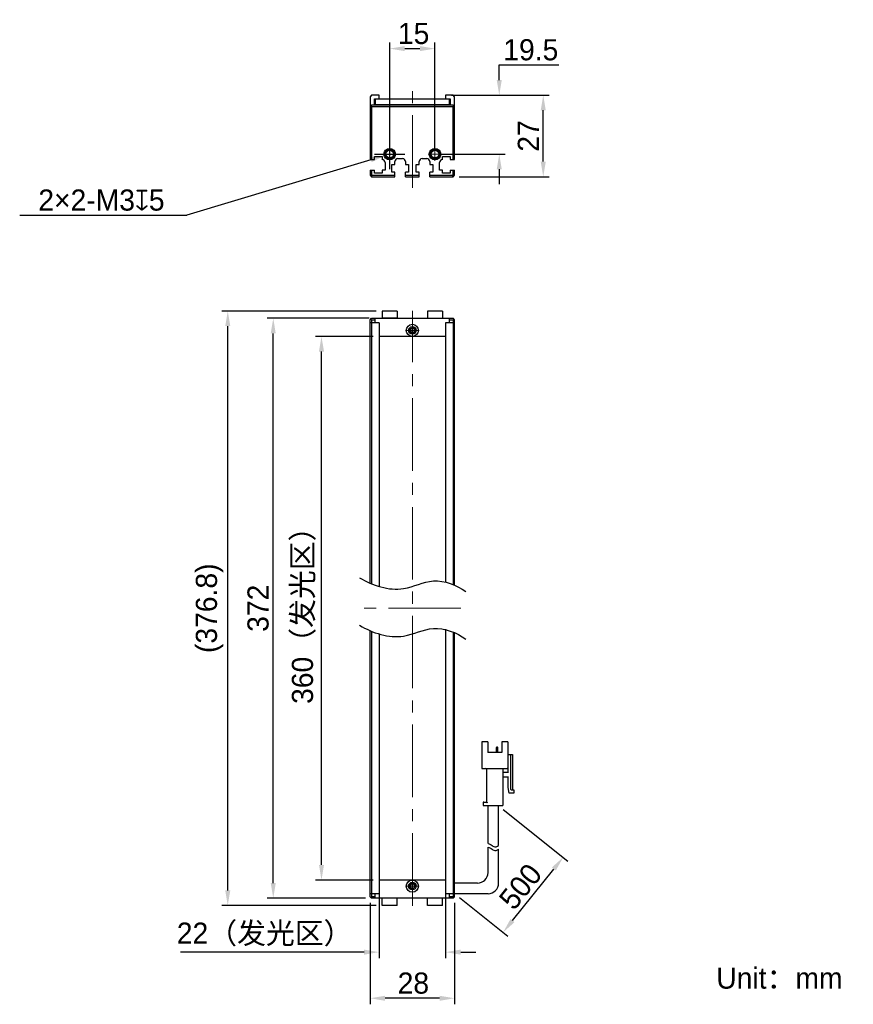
# Model space of a CAD drawing. Header units: millimetres. Extents: x 58 to 196, y 82 to 245.
import ezdxf

# ---------------------------------------------------------------- set-up
doc = ezdxf.new("R2010")
doc.units = ezdxf.units.MM
doc.header["$PDSIZE"] = -5
doc.linetypes.add('点画线', pattern=[18, 12, -2, 2, -2])
for name, color, linetype, lineweight in [('中心线层', 1, '点画线', 18), ('标注', 3, 'Continuous', 25), ('粗实线', 7, 'Continuous', 30), ('粗实线层', 7, 'Continuous', 35)]:
    doc.layers.add(name, color=color, linetype=linetype, lineweight=lineweight)
doc.styles.add('标准', font='txt', dxfattribs={"width": 0.667})
doc.dimstyles.new('CST Standard', dxfattribs={"dimtxt": 3.5, "dimasz": 2.5, "dimexe": 1, "dimexo": 1, "dimgap": 0.6, "dimtad": 1, "dimtoh": 1, "dimdsep": 46, "dimtxsty": 'Standard', "dimcen": -2.5, "dimdle": 5, "dimadec": 0, "dimazin": 2, "dimtfac": 1, "dimtofl": 0, "dimtmove": 0, "dimatfit": 0, "dimfxl": 1, "dimtolj": 1, "dimarcsym": 0})

# ---------------------------------------------------------------- blocks, each defined once
blk = doc.blocks.new('*X1')
at = {"layer": 'Defpoints', "color": 0}
for p in [(108.17, 192.98), (117.71, 192.98), (117.71, 102.98)]:
    blk.add_point(p, dxfattribs=at)
at = {"layer": '标注', "color": 0, "linetype": 'Continuous', "lineweight": -2, "ltscale": 3}
for p, q in [((116.71, 192.98), (107.17, 192.98)), ((116.71, 102.98), (107.17, 102.98))]:
    blk.add_line(p, q, dxfattribs=at)
at = {"layer": '标注', "color": 9, "linetype": 'Continuous', "lineweight": -2, "ltscale": 3}
blk.add_line((108.17, 105.48), (108.17, 190.48), dxfattribs=at)
at = {"layer": '标注', "color": 9}
for points in [[(108.59, 190.48), (107.76, 190.48), (108.17, 192.98)], [(107.76, 105.48), (108.59, 105.48), (108.17, 102.98)]]:
    blk.add_solid(points, dxfattribs=at)
at = {"layer": '标注', "color": 7, "insert": (105.25, 147.98), "char_height": 3.5, "attachment_point": 5, "rotation": 90}
blk.add_mtext('\\A1;{\\fFZLanTingHei-R-GBK|b0|i0|c134|p2;360（发光区）}', dxfattribs=at)
blk = doc.blocks.new('*X2')
at = {"layer": 'Defpoints', "color": 0}
for p in [(100.19, 195.98), (117.06, 195.98), (116.46, 99.98)]:
    blk.add_point(p, dxfattribs=at)
at = {"layer": '标注', "color": 0, "linetype": 'Continuous', "lineweight": -2, "ltscale": 3}
for p, q in [((116.06, 195.98), (99.19, 195.98)), ((115.46, 99.98), (99.19, 99.98))]:
    blk.add_line(p, q, dxfattribs=at)
at = {"layer": '标注', "color": 9, "linetype": 'Continuous', "lineweight": -2, "ltscale": 3}
blk.add_line((100.19, 102.48), (100.19, 193.48), dxfattribs=at)
at = {"layer": '标注', "color": 9}
for points in [[(100.6, 193.48), (99.77, 193.48), (100.19, 195.98)], [(99.77, 102.48), (100.6, 102.48), (100.19, 99.98)]]:
    blk.add_solid(points, dxfattribs=at)
at = {"layer": '标注', "color": 7, "insert": (97.69, 147.98), "char_height": 3.5, "attachment_point": 5, "rotation": 90}
blk.add_mtext('\\A1;{\\fFZLanTingHei-R-GBK|b0|i0|c134|p2;372}', dxfattribs=at)
blk = doc.blocks.new('*X3')
at = {"layer": 'Defpoints', "color": 0}
for p in [(117.71, 102.98), (128.71, 102.98), (117.71, 91.05)]:
    blk.add_point(p, dxfattribs=at)
at = {"layer": '标注', "color": 0, "linetype": 'Continuous', "lineweight": -2, "ltscale": 3}
for p, q in [((117.71, 101.98), (117.71, 90.05)), ((128.71, 101.98), (128.71, 90.05))]:
    blk.add_line(p, q, dxfattribs=at)
at = {"layer": '标注', "color": 9, "linetype": 'Continuous', "lineweight": -2, "ltscale": 3}
for p, q in [((115.21, 91.05), (84.81, 91.05)), ((131.21, 91.05), (133.71, 91.05))]:
    blk.add_line(p, q, dxfattribs=at)
at = {"layer": '标注', "color": 9}
for points in [[(115.21, 90.63), (115.21, 91.47), (117.71, 91.05)], [(131.21, 91.47), (131.21, 90.63), (128.71, 91.05)]]:
    blk.add_solid(points, dxfattribs=at)
at = {"layer": '标注', "color": 7, "insert": (98.76, 93.97), "char_height": 3.5, "attachment_point": 5}
blk.add_mtext('\\A1;\\A1;{\\fFZLanTingHei-R-GBK|b0|i0|c134|p2;22（发光区）}', dxfattribs=at)
blk = doc.blocks.new('*X4')
at = {"layer": 'Defpoints', "color": 0}
for p in [(116.21, 100.23), (130.21, 100.23), (116.21, 83.42)]:
    blk.add_point(p, dxfattribs=at)
at = {"layer": '标注', "color": 0, "linetype": 'Continuous', "lineweight": -2, "ltscale": 3}
for p, q in [((116.21, 99.23), (116.21, 82.42)), ((130.21, 99.23), (130.21, 82.42))]:
    blk.add_line(p, q, dxfattribs=at)
at = {"layer": '标注', "color": 9, "linetype": 'Continuous', "lineweight": -2, "ltscale": 3}
blk.add_line((127.71, 83.42), (118.71, 83.42), dxfattribs=at)
at = {"layer": '标注', "color": 9}
for points in [[(118.71, 83.83), (118.71, 83), (116.21, 83.42)], [(127.71, 83), (127.71, 83.83), (130.21, 83.42)]]:
    blk.add_solid(points, dxfattribs=at)
at = {"layer": '标注', "color": 7, "insert": (123.38, 85.91), "char_height": 3.5, "attachment_point": 5}
blk.add_mtext('\\A1;\\A1;{\\fFZLanTingHei-R-GBK|b0|i0|c134|p2;28}', dxfattribs=at)
blk = doc.blocks.new('*X5')
at = {"layer": 'Defpoints', "color": 0}
for p in [(126.96, 240.62), (119.46, 223.16), (126.96, 223.16)]:
    blk.add_point(p, dxfattribs=at)
at = {"layer": '标注', "color": 0, "linetype": 'Continuous', "lineweight": -2, "ltscale": 3}
for p, q in [((119.46, 224.16), (119.46, 241.62)), ((126.96, 224.16), (126.96, 241.62))]:
    blk.add_line(p, q, dxfattribs=at)
at = {"layer": '标注', "color": 9, "linetype": 'Continuous', "lineweight": -2, "ltscale": 3}
blk.add_line((121.96, 240.62), (124.46, 240.62), dxfattribs=at)
at = {"layer": '标注', "color": 9}
for points in [[(121.96, 241.04), (121.96, 240.21), (119.46, 240.62)], [(124.46, 240.21), (124.46, 241.04), (126.96, 240.62)]]:
    blk.add_solid(points, dxfattribs=at)
at = {"layer": '标注', "color": 7, "insert": (123.42, 243.11), "char_height": 3.5, "attachment_point": 5}
blk.add_mtext('\\A1;\\A1;{\\fFZLanTingHei-R-GBK|b0|i0|c134|p2;15}', dxfattribs=at)
blk = doc.blocks.new('*X6')
at = {"layer": 'Defpoints', "color": 0}
for p in [(128.71, 232.91), (137.6, 232.91), (126.96, 223.16)]:
    blk.add_point(p, dxfattribs=at)
at = {"layer": '标注', "color": 9, "linetype": 'Continuous', "lineweight": -2, "ltscale": 3}
for p, q in [((137.6, 237.91), (147.45, 237.91)), ((137.6, 235.41), (137.6, 237.91)), ((137.6, 220.66), (137.6, 218.16))]:
    blk.add_line(p, q, dxfattribs=at)
at = {"layer": '标注', "color": 0, "linetype": 'Continuous', "lineweight": -2, "ltscale": 3}
for p, q in [((129.71, 232.91), (138.6, 232.91)), ((127.96, 223.16), (138.6, 223.16))]:
    blk.add_line(p, q, dxfattribs=at)
at = {"layer": '标注', "color": 9}
for points in [[(137.18, 235.41), (138.01, 235.41), (137.6, 232.91)], [(138.01, 220.66), (137.18, 220.66), (137.6, 223.16)]]:
    blk.add_solid(points, dxfattribs=at)
at = {"layer": '标注', "color": 7, "insert": (142.82, 240.41), "char_height": 3.5, "attachment_point": 5}
blk.add_mtext('\\A1;\\A1;{\\fFZLanTingHei-R-GBK|b0|i0|c134|p2;19.5}', dxfattribs=at)
blk = doc.blocks.new('*X7')
at = {"layer": 'Defpoints', "color": 0}
for p in [(92.66, 197.18), (118.21, 197.18), (118.21, 98.78)]:
    blk.add_point(p, dxfattribs=at)
at = {"layer": '标注', "color": 0, "linetype": 'Continuous', "lineweight": -2, "ltscale": 3}
for p, q in [((117.21, 197.18), (91.66, 197.18)), ((117.21, 98.78), (91.66, 98.78))]:
    blk.add_line(p, q, dxfattribs=at)
at = {"layer": '标注', "color": 9, "linetype": 'Continuous', "lineweight": -2, "ltscale": 3}
blk.add_line((92.66, 101.28), (92.66, 194.68), dxfattribs=at)
at = {"layer": '标注', "color": 9}
for points in [[(93.08, 194.68), (92.24, 194.68), (92.66, 197.18)], [(92.24, 101.28), (93.08, 101.28), (92.66, 98.78)]]:
    blk.add_solid(points, dxfattribs=at)
at = {"layer": '标注', "color": 7, "insert": (89.65, 147.98), "char_height": 3.5, "attachment_point": 5, "rotation": 90}
blk.add_mtext('\\A1;{\\fFZLanTingHei-R-GBK|b0|i0|c134|p2;(376.8)}', dxfattribs=at)
blk = doc.blocks.new('*X8')
at = {"layer": 'Defpoints', "color": 0}
for p in [(120.18, 223.38), (118.74, 222.94)]:
    blk.add_point(p, dxfattribs=at)
at = {"layer": '标注', "color": 0, "linetype": 'Continuous', "ltscale": 3}
for p, q in [((119.46, 220.66), (119.46, 225.66)), ((116.96, 223.16), (121.96, 223.16))]:
    blk.add_line(p, q, dxfattribs=at)
at = {"layer": '标注', "color": 9, "linetype": 'Continuous', "lineweight": -2, "ltscale": 3}
for p in [(116.35, 222.22), (58.22, 213.03)]:
    blk.add_line(p, (85.88, 213.03), dxfattribs=at)
at = {"layer": '标注', "color": 9}
blk.add_solid([(116.47, 221.82), (116.23, 222.62), (118.74, 222.94)], dxfattribs=at)
at = {"layer": '标注', "color": 7, "insert": (71.75, 215.53), "char_height": 3.5, "attachment_point": 5}
blk.add_mtext('\\A1;\\A1;{\\fFZLanTingHei-R-GBK|b0|i0|c134|p2;2×2-M3\\fGDT|b1|i0|c0|p2;x\\fFZLanTingHei-R-GBK|b0|i0|c134|p2;5\\P}', dxfattribs=at)
blk = doc.blocks.new('*X9')
at = {"layer": 'Defpoints', "color": 0}
for p in [(137.49, 115.31), (148.18, 106.76), (130.21, 100.73)]:
    blk.add_point(p, dxfattribs=at)
at = {"layer": '标注', "color": 0, "linetype": 'Continuous', "lineweight": -2, "ltscale": 3}
for p, q in [((138.27, 114.69), (148.96, 106.13)), ((130.99, 100.11), (139.01, 93.69))]:
    blk.add_line(p, q, dxfattribs=at)
at = {"layer": '标注', "color": 9, "linetype": 'Continuous', "lineweight": -2, "ltscale": 3}
blk.add_line((139.79, 96.27), (146.62, 104.81), dxfattribs=at)
at = {"layer": '标注', "color": 9}
for points in [[(146.95, 104.55), (146.3, 105.07), (148.18, 106.76)], [(139.46, 96.53), (140.12, 96.01), (138.23, 94.32)]]:
    blk.add_solid(points, dxfattribs=at)
at = {"layer": '标注', "color": 7, "insert": (141.12, 101.91), "char_height": 3.5, "attachment_point": 5, "rotation": 51.3402}
blk.add_mtext('\\A1;{\\fFZLanTingHei-R-GBK|b0|i0|c134|p2;500}', dxfattribs=at)
blk = doc.blocks.new('*X10')
at = {"layer": 'Defpoints', "color": 0}
for p in [(129.96, 232.91), (144.88, 232.91), (129.96, 219.41)]:
    blk.add_point(p, dxfattribs=at)
at = {"layer": '标注', "color": 0, "linetype": 'Continuous', "lineweight": -2, "ltscale": 3}
for p, q in [((130.96, 232.91), (145.88, 232.91)), ((130.96, 219.41), (145.88, 219.41))]:
    blk.add_line(p, q, dxfattribs=at)
at = {"layer": '标注', "color": 9, "linetype": 'Continuous', "lineweight": -2, "ltscale": 3}
blk.add_line((144.88, 221.91), (144.88, 230.41), dxfattribs=at)
at = {"layer": '标注', "color": 9}
for points in [[(145.3, 230.41), (144.46, 230.41), (144.88, 232.91)], [(144.46, 221.91), (145.3, 221.91), (144.88, 219.41)]]:
    blk.add_solid(points, dxfattribs=at)
at = {"layer": '标注', "color": 7, "insert": (142.41, 226.16), "char_height": 3.5, "attachment_point": 5, "rotation": 90}
blk.add_mtext('\\A1;\\A1;{\\fFZLanTingHei-R-GBK|b0|i0|c134|p2;27}', dxfattribs=at)

msp = doc.modelspace()

# ---------------------------------------------------------------- linework, layer by layer
at = {"layer": '中心线层', "color": 0}
for p, q in [((123.2105, 217.5867), (123.2105, 234.8046)), ((119.4605, 222.0176), (119.4605, 224.3001)), ((126.9605, 222.0176), (126.9605, 224.3001)), ((120.6017, 223.1589), (118.3192, 223.1589)), ((120.6017, 223.1589), (118.7355, 223.1589)), ((128.1017, 223.1589), (125.8192, 223.1589)), ((128.1017, 223.1589), (126.2355, 223.1589)), ((123.2105, 98.7301), (123.2105, 197.2301)), ((124.3517, 193.9801), (122.0692, 193.9801)), ((123.2105, 195.1214), (123.2105, 193.2551)), ((123.2105, 195.1214), (123.2105, 192.8389)), ((131.2406, 147.9801), (115.1803, 147.9801)), ((123.2105, 103.1214), (123.2105, 101.2551)), ((123.2105, 103.1214), (123.2105, 100.8389)), ((124.3517, 101.9801), (122.0692, 101.9801))]:
    msp.add_line(p, q, dxfattribs=at)
at = {"layer": '粗实线', "color": 0, "ltscale": 3}
for p, q in [((116.4605, 232.9089), (116.2105, 232.6589)), ((116.2105, 232.6589), (116.2105, 222.2589)), ((117.7105, 232.9089), (116.4605, 232.9089)), ((116.9605, 231.2575), (116.9605, 232.3089)), ((116.9605, 232.3089), (129.4605, 232.3089)), ((117.0605, 232.3089), (117.0605, 231.3575)), ((117.7105, 232.3089), (117.7105, 232.9089)), ((128.7105, 232.9089), (128.7105, 232.3089)), ((129.9605, 232.9089), (128.7105, 232.9089)), ((129.3605, 231.3585), (129.3605, 232.3089)), ((129.4605, 232.3089), (129.4605, 231.2575)), ((130.2105, 232.6589), (129.9605, 232.9089)), ((130.2105, 222.2589), (130.2105, 232.6589)), ((116.4605, 231.2575), (116.2105, 231.0075)), ((116.4605, 231.0075), (116.3355, 231.1325)), ((129.9605, 231.2575), (116.4605, 231.2575)), ((116.4605, 231.0075), (116.4605, 222.2589)), ((129.9605, 231.0075), (116.4605, 231.0075)), ((117.7105, 231.3076), (116.9605, 231.3075)), ((117.0605, 231.3575), (129.3605, 231.3585)), ((117.7105, 231.2576), (117.7105, 231.3076)), ((128.7105, 231.3076), (129.4605, 231.3075)), ((128.7105, 231.2575), (128.7105, 231.3076)), ((130.2105, 231.0075), (129.9605, 231.2575)), ((130.0855, 231.1325), (129.9605, 231.0075)), ((129.9605, 222.2589), (129.9605, 231.0075)), ((116.2105, 222.2589), (116.9605, 222.2589)), ((116.9605, 222.2589), (116.9605, 222.7589)), ((116.9605, 222.7589), (118.2105, 222.7589)), ((118.2105, 222.7589), (118.2105, 222.2589)), ((118.7105, 221.7589), (118.7105, 220.5089)), ((120.3355, 221.4589), (120.3355, 221.9089)), ((120.8355, 222.4089), (121.5855, 222.4089)), ((122.0855, 221.9089), (122.0855, 221.4589)), ((124.3355, 221.4589), (124.3355, 221.9089)), ((124.8355, 222.4089), (125.5855, 222.4089)), ((126.0855, 221.9089), (126.0855, 221.4589)), ((127.7105, 220.5089), (127.7105, 221.7589)), ((128.2105, 222.7589), (129.4605, 222.7589)), ((128.2105, 222.2589), (128.2105, 222.7589)), ((129.4605, 222.7589), (129.4605, 222.2589)), ((129.4605, 222.2589), (130.2105, 222.2589)), ((116.2105, 220.5089), (116.2105, 219.6589)), ((116.2105, 220.5089), (116.9605, 220.5089)), ((116.4605, 220.5089), (116.4605, 219.7624)), ((116.9605, 220.0089), (116.9605, 220.5089)), ((118.7105, 220.5089), (118.2105, 220.5089)), ((118.2105, 220.5089), (118.2105, 220.0089)), ((119.8355, 221.4589), (120.3355, 221.4589)), ((119.8355, 220.1589), (119.8355, 221.4589)), ((120.3355, 220.1589), (119.8355, 220.1589)), ((120.3355, 219.4089), (120.3355, 220.1589)), ((122.0855, 221.4589), (122.5855, 221.4589)), ((122.5855, 220.1589), (122.0855, 220.1589)), ((122.0855, 219.4089), (122.0855, 220.1589)), ((122.5855, 221.4589), (122.5855, 220.1589)), ((123.8355, 221.4589), (124.3355, 221.4589)), ((123.8355, 220.1589), (123.8355, 221.4589)), ((124.3355, 220.1589), (123.8355, 220.1589)), ((124.3355, 219.4089), (124.3355, 220.1589)), ((126.0855, 221.4589), (126.5855, 221.4589)), ((126.5855, 220.1589), (126.0855, 220.1589)), ((126.0855, 219.4089), (126.0855, 220.1589)), ((126.5855, 221.4589), (126.5855, 220.1589)), ((128.2105, 220.5089), (127.7105, 220.5089)), ((128.2105, 220.0089), (128.2105, 220.5089)), ((129.4605, 220.5089), (130.2105, 220.5089)), ((129.4605, 220.5089), (129.4605, 220.0089)), ((129.9605, 219.7624), (129.9605, 220.5089)), ((130.2105, 219.6589), (130.2105, 220.5089)), ((116.2105, 219.6589), (116.4605, 219.7624)), ((116.2105, 219.6589), (116.4605, 219.4089)), ((116.4605, 219.7624), (116.564, 219.6589)), ((116.4605, 219.4089), (116.564, 219.6589)), ((116.4605, 219.4089), (120.3355, 219.4089)), ((116.564, 219.6589), (120.3355, 219.6589)), ((118.2105, 220.0089), (116.9605, 220.0089)), ((122.0855, 219.6589), (124.3355, 219.6589)), ((122.0855, 219.4089), (124.3355, 219.4089)), ((126.0855, 219.6589), (129.8569, 219.6589)), ((126.0855, 219.4089), (129.9605, 219.4089)), ((129.4605, 220.0089), (128.2105, 220.0089)), ((129.8569, 219.6589), (129.9605, 219.7624)), ((129.9605, 219.4089), (129.8569, 219.6589)), ((130.2105, 219.6589), (129.9605, 219.7624)), ((129.9605, 219.4089), (130.2105, 219.6589)), ((116.2105, 195.7301), (116.4605, 195.9801)), ((116.2105, 152.1187), (116.2105, 195.7301)), ((116.3354, 195.8551), (116.4604, 195.7301)), ((116.4604, 195.7301), (117.0605, 195.7301)), ((116.4604, 195.7301), (116.4604, 152.0071)), ((116.4605, 195.9801), (129.9605, 195.9801)), ((117.0605, 195.2301), (117.0605, 195.9801)), ((118.2105, 197.1801), (118.2105, 195.9801)), ((120.7105, 197.1801), (118.2105, 197.1801)), ((120.7105, 195.9801), (118.2105, 195.9801)), ((120.7105, 197.1801), (120.7105, 195.9801)), ((125.7105, 197.1801), (125.7105, 195.9801)), ((128.2105, 197.1801), (125.7105, 197.1801)), ((128.2105, 197.1801), (128.2105, 195.9801)), ((129.3605, 195.2301), (129.3605, 195.9801)), ((129.3605, 195.7301), (129.9605, 195.7301)), ((130.2105, 195.7301), (129.9605, 195.9801)), ((129.9605, 195.7301), (130.0855, 195.8551)), ((129.9605, 195.7301), (129.9605, 151.933)), ((130.2105, 151.8191), (130.2105, 195.7301)), ((117.7105, 195.2301), (116.2105, 195.2301)), ((117.7105, 195.2301), (117.7105, 151.5288)), ((130.2105, 195.2301), (128.7105, 195.2301)), ((128.7105, 195.2301), (128.7105, 152.3809)), ((128.7105, 192.9801), (117.7105, 192.9801)), ((116.2105, 100.2301), (116.2105, 144.2546)), ((116.4604, 144.143), (116.4605, 100.2301)), ((117.7105, 143.6647), (117.7105, 100.7301)), ((128.7105, 144.5168), (128.7105, 100.7301)), ((129.9605, 144.0689), (129.9605, 100.2301)), ((130.2105, 100.2301), (130.2105, 143.9549)), ((135.6798, 125.8718), (134.6881, 125.8718)), ((134.6881, 125.8718), (134.6881, 121.5551)), ((135.6798, 125.8718), (135.6798, 124.1218)), ((139.0048, 125.8718), (138.0131, 125.8718)), ((138.0131, 125.8718), (138.0131, 124.1218)), ((139.0048, 125.8718), (139.0048, 121.5551)), ((138.0131, 124.1218), (135.6798, 124.1218)), ((137.1377, 124.1218), (137.1377, 124.9268)), ((137.2839, 124.9851), (137.1961, 124.9851)), ((137.3423, 124.1218), (137.3423, 124.9268)), ((139.0048, 123.7718), (139.7631, 123.7718)), ((139.0631, 123.0718), (139.0048, 123.0718)), ((139.0631, 120.7385), (139.0631, 123.7718)), ((139.4714, 123.7718), (139.4714, 118.0551)), ((139.7631, 123.7718), (139.7631, 117.9385)), ((134.8048, 121.4385), (138.8881, 121.4385)), ((135.5048, 121.3218), (135.5048, 115.8968)), ((138.1881, 121.3218), (138.1881, 115.3135)), ((138.3048, 120.8551), (139.0631, 120.8551)), ((139.0631, 120.0385), (138.3048, 120.0385)), ((139.0631, 118.2885), (139.0631, 120.1551)), ((139.2381, 117.3551), (139.0631, 118.2885)), ((139.9964, 117.3551), (139.2381, 117.3551)), ((139.5881, 117.9385), (139.9964, 117.9385)), ((139.9964, 117.9385), (139.9964, 117.3551)), ((134.9214, 115.7801), (134.9214, 115.3135)), ((135.0381, 115.8968), (135.5048, 115.8968)), ((134.9214, 115.3135), (138.1881, 115.3135)), ((135.7381, 109.0362), (135.7381, 115.3135)), ((137.4881, 108.717), (137.4881, 115.3135)), ((135.7381, 104.2301), (135.7381, 108.4376)), ((137.4881, 102.4801), (137.4881, 108.1185)), ((128.7105, 102.9801), (117.7105, 102.9801)), ((133.9881, 102.4801), (130.2105, 102.4801)), ((117.7105, 100.7301), (116.2105, 100.7301)), ((116.4605, 99.9801), (116.2105, 100.2301)), ((116.4605, 100.2301), (116.3355, 100.1051)), ((117.0605, 100.2301), (116.4605, 100.2301)), ((129.9605, 99.9801), (116.4605, 99.9801)), ((117.0605, 99.9801), (117.0605, 100.7301)), ((118.2105, 98.7801), (118.2105, 99.9801)), ((120.7105, 98.7801), (120.7105, 99.9801)), ((125.7105, 98.7801), (125.7105, 99.9801)), ((128.2105, 98.7801), (128.2105, 99.9801)), ((130.2105, 100.7301), (128.7105, 100.7301)), ((129.3605, 99.9801), (129.3605, 100.7301)), ((129.9605, 100.2301), (129.3605, 100.2301)), ((130.2105, 100.2301), (129.9605, 99.9801)), ((130.0855, 100.1052), (129.9605, 100.2301)), ((135.7381, 100.7301), (130.2105, 100.7301)), ((120.7105, 98.7801), (118.2105, 98.7801)), ((128.2105, 98.7801), (125.7105, 98.7801))]:
    msp.add_line(p, q, dxfattribs=at)
for centre, radius in [((119.4605, 223.1589), 0.95), ((119.4605, 223.1589), 0.8), ((119.4605, 223.1589), 0.625), ((126.9605, 223.1589), 0.95), ((126.9605, 223.1589), 0.8), ((126.9605, 223.1589), 0.625), ((123.2106, 193.9801), 1), ((123.2104, 193.9801), 0.625), ((123.2105, 193.9801), 0.4), ((123.2103, 101.9801), 1), ((123.2105, 101.9801), 0.625), ((123.2105, 101.9801), 0.4)]:
    msp.add_circle(centre, radius, dxfattribs=at)
for centre, radius, start, end in [((119.4605, 223.1589), 0.75, 255, 195), ((126.9605, 223.1589), 0.75, 255, 195), ((118.2105, 221.7589), 0.5, 360, 90), ((120.8355, 221.9089), 0.5, 90, 180), ((121.5855, 221.9089), 0.5, 0, 90), ((124.8355, 221.9089), 0.5, 90, 180), ((125.5855, 221.9089), 0.5, 0, 90), ((128.2105, 221.7589), 0.5, 90, 180), ((123.2105, 193.9801), 0.5, 165, 105), ((123.2106, 193.9801), 0.3667, 25.932154, 154.217671), ((123.2106, 193.9801), 0.3667, 205.782329, 334.067846), ((137.1961, 124.9268), 0.0583, 90, 180), ((137.2839, 124.9268), 0.0583, 0, 90), ((134.8048, 121.5551), 0.1167, 180, 270), ((135.3881, 121.3218), 0.1167, 0, 90), ((138.3048, 121.3218), 0.1167, 90, 180), ((138.3048, 120.9718), 0.1167, 180, 270), ((138.8881, 121.5551), 0.1167, 270, 0), ((138.3048, 119.9218), 0.1167, 90, 180), ((139.5881, 118.0551), 0.1167, 180, 270), ((135.0381, 115.7801), 0.1167, 90, 180), ((133.9881, 104.2301), 1.75, 270, 0), ((123.2105, 101.9801), 0.5, 345, 285), ((123.2103, 101.9801), 0.3667, 25.782329, 154.067846), ((123.2103, 101.9801), 0.3667, 205.932154, 334.217671), ((135.7381, 102.4801), 1.75, 270, 0)]:
    msp.add_arc(centre, radius, start, end, dxfattribs=at)
for points, knots in [([(122.8804, 194.1396), (122.8686, 194.1151), (122.8525, 194.0621), (122.8475, 194.0074), (122.8475, 193.9801)], [0, 0, 0, 0, 529.32722676, 1059.1615254, 1059.1615254, 1059.1615254, 1059.1615254]), ([(122.8475, 193.9801), (122.8475, 193.9528), (122.8525, 193.8981), (122.8686, 193.8452), (122.8804, 193.8206)], [0, 0, 0, 0, 529.42238172, 1058.34567028, 1058.34567028, 1058.34567028, 1058.34567028]), ([(123.5737, 193.9801), (123.5737, 194.0076), (123.5687, 194.0626), (123.5524, 194.1158), (123.5404, 194.1405)], [0, 0, 0, 0, 530.22544653, 1059.93988608, 1059.93988608, 1059.93988608, 1059.93988608]), ([(123.5404, 193.8198), (123.5524, 193.8445), (123.5687, 193.8977), (123.5737, 193.9527), (123.5737, 193.9801)], [0, 0, 0, 0, 529.30180838, 1059.12217123, 1059.12217123, 1059.12217123, 1059.12217123]), ([(114.481, 153.0229), (116.6382, 151.759), (121.1034, 150.209), (126.7792, 153.3682), (130.5081, 151.813), (132.0596, 150.7455)], [0, 0, 0, 0, 7.5004695, 12.58583402, 18.2356658, 18.2356658, 18.2356658, 18.2356658]), ([(114.481, 145.1588), (116.6382, 143.8948), (121.1034, 142.3449), (126.7792, 145.5041), (130.5081, 143.9488), (132.0596, 142.8814)], [0, 0, 0, 0, 7.5004695, 12.58583402, 18.2356658, 18.2356658, 18.2356658, 18.2356658]), ([(135.5048, 115.8968), (135.5063, 115.8953), (135.5118, 115.8898), (135.5227, 115.8789), (135.5385, 115.8631), (135.5574, 115.8442), (135.5781, 115.8234), (135.5997, 115.8019), (135.6142, 115.7874), (135.6214, 115.7801)], [0, 0, 0, 0, 92.37788302, 327.32230238, 653.95332888, 1039.1964995, 1459.96288013, 1896.88100777, 2330.71825916, 2330.71825916, 2330.71825916, 2330.71825916]), ([(135.7381, 109.0362), (135.8773, 109.0148), (136.1975, 108.8985), (136.7484, 108.3419), (137.2087, 108.5177), (137.4881, 108.717)], [0, 0, 0, 0, 250.58219829, 590.37114337, 1088.86727616, 1088.86727616, 1088.86727616, 1088.86727616]), ([(135.7381, 108.4376), (135.8773, 108.4162), (136.1975, 108.3), (136.7484, 107.7434), (137.2087, 107.9191), (137.4881, 108.1185)], [0, 0, 0, 0, 250.24065781, 589.5664747, 1087.38316335, 1087.38316335, 1087.38316335, 1087.38316335]), ([(122.8805, 102.1405), (122.8685, 102.1158), (122.8522, 102.0626), (122.8472, 102.0076), (122.8472, 101.9801)], [0, 0, 0, 0, 355.00604545, 710.35988864, 710.35988864, 710.35988864, 710.35988864]), ([(122.8472, 101.9801), (122.8472, 101.9527), (122.8522, 101.8977), (122.8685, 101.8445), (122.8805, 101.8198)], [0, 0, 0, 0, 355.15552071, 709.96875881, 709.96875881, 709.96875881, 709.96875881]), ([(123.5734, 101.9801), (123.5734, 102.0074), (123.5684, 102.0621), (123.5523, 102.1151), (123.5405, 102.1396)], [0, 0, 0, 0, 356.80382023, 713.27127698, 713.27127698, 713.27127698, 713.27127698]), ([(123.5405, 101.8206), (123.5523, 101.8452), (123.5684, 101.8981), (123.5734, 101.9528), (123.5734, 101.9801)], [0, 0, 0, 0, 356.27293026, 712.88715411, 712.88715411, 712.88715411, 712.88715411])]:
    msp.add_open_spline(points, degree=3, knots=knots, dxfattribs=at)

# ---------------------------------------------------------------- texts
at = {"layer": '粗实线层', "color": 0, "insert": (173.5172, 88.5045), "char_height": 3.5, "width": 42.992139, "attachment_point": 1, "style": '标准'}
msp.add_mtext('{\\W1;\\fFZLanTingHei-R-GBK|b0|i0|c134|p2;Unit：mm}', dxfattribs=at)

# ---------------------------------------------------------------- dimensions: what is measured, and where the dimension line sits
at = {"layer": '标注', "color": 0, "ltscale": 3}
for base, p1, p2, override, picture, middle in [((126.9605, 240.625), (119.4605, 223.1589), (126.9605, 223.1589), {"dimlfac": 2, "dimtxsty": 'Standard', "dimsah": 1, "dimclrd": 9, "dimclrt": 7, "dimtzin": 8}, '*X5', (123.4186, 240.625)), ((117.7105, 91.0491), (128.7105, 102.9801), (117.7105, 102.9801), {"dimlfac": 2, "dimpost": '（发光区）', "dimtxsty": 'Standard', "dimsah": 1, "dimclrd": 9, "dimclrt": 7, "dimtzin": 8}, '*X3', (98.761, 91.0491)), ((116.2105, 83.4174), (130.2105, 100.2301), (116.2105, 100.2301), {"dimlfac": 2, "dimtxsty": 'Standard', "dimsah": 1, "dimclrd": 9, "dimclrt": 7, "dimtzin": 8}, '*X4', (123.3829, 83.4174))]:
    dim = msp.add_linear_dim(base=base, p1=p1, p2=p2, text='\\A1;{\\fFZLanTingHei-R-GBK|b0|i0|c134|p2;<>}', dimstyle='CST Standard', override=override, dxfattribs=at)
    dim.commit()
    dim.dimension.update_dxf_attribs({"geometry": picture, "text_midpoint": middle, "dimtype": 160})
for base, p1, p2, text, picture, middle in [((137.5956, 232.9089), (126.9605, 223.1589), (128.7105, 232.9089), '\\A1;{\\fFZLanTingHei-R-GBK|b0|i0|c134|p2;<>}', '*X6', (142.8226, 240.4055)), ((144.8815, 232.9089), (129.9605, 219.4089), (129.9605, 232.9089), '\\A1;{\\fFZLanTingHei-R-GBK|b0|i0|c134|p2;<>}', '*X10', (142.4124, 226.1589)), ((92.6601, 197.1801), (118.2105, 98.7801), (118.2105, 197.1801), '{\\fFZLanTingHei-R-GBK|b0|i0|c134|p2;(376.8)}', '*X7', (89.6504, 147.9801)), ((100.1862, 195.9801), (116.4605, 99.9801), (117.0605, 195.9801), '{\\fFZLanTingHei-R-GBK|b0|i0|c134|p2;372}', '*X2', (97.6896, 147.9801)), ((108.1726, 192.9801), (117.7105, 102.9801), (117.7105, 192.9801), '{\\fFZLanTingHei-R-GBK|b0|i0|c134|p2;360（发光区）}', '*X1', (105.2546, 147.9801))]:
    dim = msp.add_linear_dim(base=base, p1=p1, p2=p2, angle=90, text=text, dimstyle='CST Standard', override={"dimlfac": 2, "dimtxsty": 'Standard', "dimsah": 1, "dimclrd": 9, "dimclrt": 7, "dimtzin": 8}, dxfattribs=at)
    dim.commit()
    dim.dimension.update_dxf_attribs({"geometry": picture, "text_midpoint": middle})
dim = msp.add_diameter_dim_2p(p1=(120.1785, 223.3754), p2=(118.7424, 222.9423), text='\\A1;{\\fFZLanTingHei-R-GBK|b0|i0|c134|p2;2×2-M3\\fGDT|b1|i0|c0|p2;x\\fFZLanTingHei-R-GBK|b0|i0|c134|p2;5\\P}', dimstyle='CST Standard', override={"dimlfac": 2, "dimpost": '2×2-M<>{\\fcxgdtshp;b}5\\X(此处端板螺丝可根据需要拆装)', "dimtxsty": 'Standard', "dimsah": 1, "dimclrd": 9, "dimclrt": 7, "dimtzin": 8}, dxfattribs=at)
dim.commit()
dim.dimension.update_dxf_attribs({"geometry": '*X8', "text_midpoint": (71.7492, 213.0322), "dimtype": 163})
dim = msp.add_linear_dim(base=(148.1824, 106.758), p1=(130.2105, 100.7301), p2=(137.4881, 115.3135), angle=51.340192, text='{\\fFZLanTingHei-R-GBK|b0|i0|c134|p2;500}', dimstyle='CST Standard', override={"dimlfac": 2, "dimtxsty": 'Standard', "dimsah": 1, "dimclrd": 9, "dimclrt": 7, "dimtzin": 0}, dxfattribs=at)
dim.commit()
dim.dimension.update_dxf_attribs({"geometry": '*X9', "text_midpoint": (143.0617, 100.3571), "dimtype": 160})

doc.saveas('drawing.dxf')
